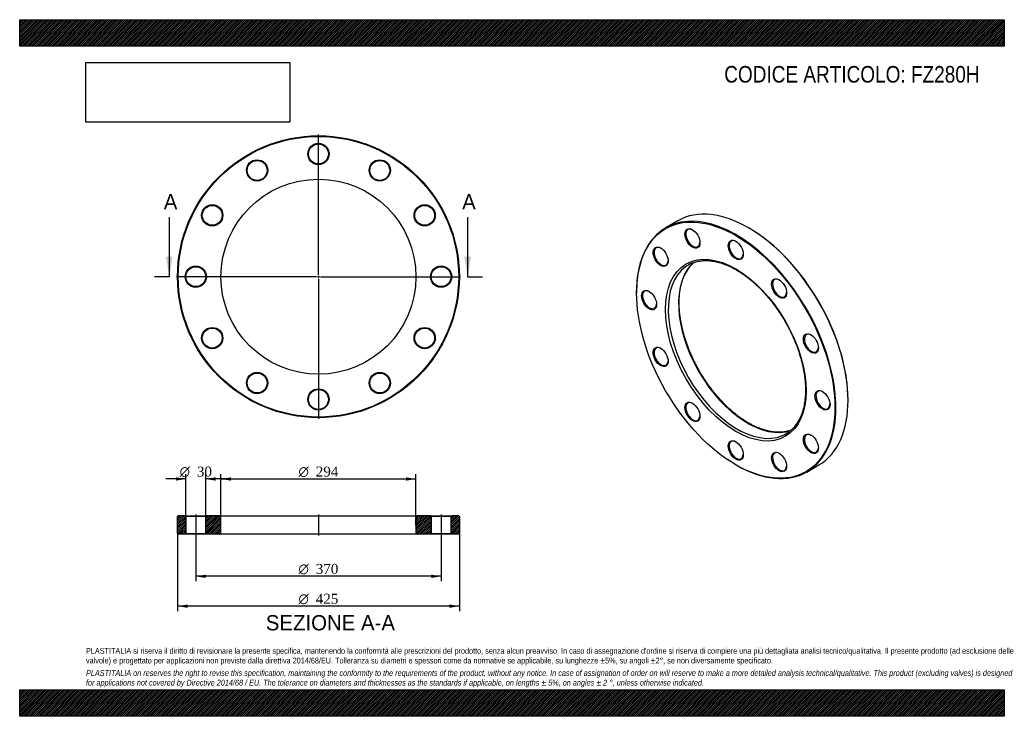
# Model space of a CAD drawing. Header units: millimetres. Extents: x 0 to 1485, y 0 to 1050.
import ezdxf
from ezdxf.enums import TextEntityAlignment as Align
from ezdxf.lldxf.tags import DXFTag

# ---------------------------------------------------------------- set-up
doc = ezdxf.new("R2010")
doc.units = ezdxf.units.MM
doc.header["$LTSCALE"] = 5
for name, color, linetype in [('Default', 7, 'Continuous'), ('DV2_Default', 7, 'Continuous'), ('DV3_Default', 7, 'Continuous'), ('FZ280H', 7, 'Continuous')]:
    doc.layers.add(name, color=color, linetype=linetype)
doc.styles.add('SEACAD_Solid_Edge_ANSI', font='seans.ttf')
doc.styles.add('SEACAD_Solid_Edge_ANSI1_Symbols', font='semeca1.ttf')
doc.styles.add('SEACAD_Times_New_Roman', font='times.ttf')
tags = doc.linetypes.add('CENTER2', pattern=[28.575, 19.05, -3.175, 3.175, -3.175]).pattern_tags.tags
tags[10:11] = [DXFTag(74, 4), DXFTag(75, 0), DXFTag(340, '0'), DXFTag(46, 0.0), DXFTag(50, 0.0), DXFTag(44, 0.0), DXFTag(45, 0.0)]
tags[8:9] = [DXFTag(74, 4), DXFTag(75, 0), DXFTag(340, '0'), DXFTag(46, 0.0), DXFTag(50, 0.0), DXFTag(44, 0.0), DXFTag(45, 0.0)]
tags[6:7] = [DXFTag(74, 4), DXFTag(75, 0), DXFTag(340, '0'), DXFTag(46, 0.0), DXFTag(50, 0.0), DXFTag(44, 0.0), DXFTag(45, 0.0)]
tags[4:5] = [DXFTag(74, 4), DXFTag(75, 0), DXFTag(340, '0'), DXFTag(46, 0.0), DXFTag(50, 0.0), DXFTag(44, 0.0), DXFTag(45, 0.0)]
picture_1 = doc.add_image_def('image1.jpg', size_in_pixel=(4302, 1260))

# ---------------------------------------------------------------- blocks, each defined once
blk = doc.blocks.new('SE')
at = {"layer": 'FZ280H', "color": 7, "linetype": 'Continuous'}
for p, q in [((992.8, 746.9), (974.5, 736.3)), ((1099.8, 736), (1099.1, 736.4)), ((930.5, 639), (930.5, 638.2)), ((1249.4, 476.1), (1249.4, 477)), ((1080, 379.2), (1080.7, 378.8)), ((1187, 368.2), (1205.3, 378.9))]:
    blk.add_line(p, q, dxfattribs=at)
for centre, major_axis, start_param, end_param in [((1099.1, 562.9), (-106.3, 184), 3.141593, 6.283185), ((1080.7, 552.3), (106.3, -184), 0, 3.926991), ((1015.3, 720.9), (-7.5, 13), 0, 3.89419), ((1015.3, 720.9), (-7.5, 13), 5.530588, 6.283185), ((1099.8, 563.3), (105.8, -183.2), 0.785398, 2.356194), ((1080.7, 703.3), (-7.5, 13), 0, 3.89419), ((1080.7, 703.3), (-7.5, 13), 5.530588, 6.283185), ((967.4, 693.2), (-7.5, 13), 0, 3.89419), ((967.4, 693.2), (-7.5, 13), 5.530588, 6.283185), ((1097.7, 562.1), (73.5, -127.3), 3.248677, 6.179563), ((1082.1, 553.1), (-73.5, 127.3), 0.063403, 3.071332), ((1082.1, 553.1), (-73.5, 127.3), 0, 0.063403), ((1082.1, 553.1), (-73.5, 127.3), 6.21294, 6.283185), ((1146.1, 645.3), (-7.5, 13), 0, 3.89419), ((1146.1, 645.3), (-7.5, 13), 5.530588, 6.283185), ((949.9, 627.8), (-7.5, 13), 0, 3.89419), ((949.9, 627.8), (-7.5, 13), 5.530588, 6.283185), ((1194, 562.4), (-7.5, 13), 0, 3.89419), ((1194, 562.4), (-7.5, 13), 5.530588, 6.283185), ((967.4, 542.2), (-7.5, 13), 0, 3.89419), ((967.4, 542.2), (-7.5, 13), 5.530588, 6.283185), ((1211.5, 476.8), (-7.5, 13), 5.530588, 6.283185), ((1211.5, 476.8), (-7.5, 13), 0, 3.89419), ((1015.3, 459.2), (-7.5, 13), 0, 3.89419), ((1015.3, 459.2), (-7.5, 13), 5.530588, 6.283185), ((1082.1, 553.1), (-73.5, 127.3), 3.071332, 3.205122), ((1194, 411.3), (-7.5, 13), 0, 3.89419), ((1194, 411.3), (-7.5, 13), 5.530588, 6.283185), ((1080.7, 401.2), (-7.5, 13), 0, 3.89419), ((1080.7, 401.2), (-7.5, 13), 5.530588, 6.283185), ((1146.1, 383.7), (-7.5, 13), 0, 3.89419), ((1146.1, 383.7), (-7.5, 13), 5.530588, 6.283185), ((1080.7, 552.3), (106.3, -184), 5.497787, 6.283185)]:
    blk.add_ellipse(centre, major_axis=major_axis, ratio=0.57735, start_param=start_param, end_param=end_param, dxfattribs=at)
for centre, major_axis in [((1080, 551.9), (-105.8, 183.2)), ((1014.6, 720.4), (8, -13.9)), ((1080, 702.9), (8, -13.9)), ((966.7, 692.8), (8, -13.9)), ((1080, 551.9), (75, -129.9)), ((1145.4, 644.9), (8, -13.9)), ((949.2, 627.4), (8, -13.9)), ((1193.3, 562), (8, -13.9)), ((966.7, 541.7), (8, -13.9)), ((1210.8, 476.3), (8, -13.9)), ((1014.6, 458.8), (8, -13.9)), ((1080, 400.8), (8, -13.9)), ((1193.3, 410.9), (8, -13.9)), ((1145.4, 383.3), (8, -13.9))]:
    blk.add_ellipse(centre, major_axis=major_axis, ratio=0.57735, dxfattribs=at)
for points, knots in [([(1099.2, 442.2), (1098.3, 442.7), (1096.3, 443.9), (1092.5, 446.3), (1088.1, 449.2), (1083.7, 452.4), (1079.4, 455.8), (1075.1, 459.3), (1070.8, 463.1), (1066.6, 467), (1062.4, 471.1), (1058.3, 475.4), (1054.3, 479.8), (1050.3, 484.4), (1046.5, 489.1), (1042.7, 494), (1039, 499), (1035.4, 504.1), (1032, 509.3), (1028.6, 514.6), (1025.4, 519.9), (1022.4, 525.4), (1019.4, 530.9), (1016.6, 536.5), (1014, 542.2), (1011.5, 547.8), (1009.2, 553.5), (1007, 559.2), (1005, 565), (1003.1, 570.7), (1001.5, 576.4), (1000, 582), (998.7, 587.7), (997.5, 593.2), (996.6, 598.8), (995.8, 604.2), (995.2, 609.6), (994.8, 614.9), (994.6, 620.1), (994.6, 625.2), (994.8, 630.1), (995.1, 635), (995.6, 639.7), (996.3, 644.2), (997.2, 648.6), (998.3, 652.9), (999.5, 657), (1001, 660.9), (1002.5, 664.6), (1004.3, 668.2), (1006.2, 671.5), (1008.3, 674.7), (1010.5, 677.7), (1012.9, 680.5), (1015, 682.6), (1016.4, 683.8), (1016.8, 684.1)], [0, 0, 0, 0, 0.0096824, 0.0281164, 0.0465542, 0.0649952, 0.0834398, 0.1018883, 0.1203408, 0.1387973, 0.1572577, 0.1757218, 0.1941893, 0.2126599, 0.2311334, 0.2496093, 0.2680873, 0.2865671, 0.3050483, 0.3235304, 0.3420132, 0.3604961, 0.3789789, 0.3974609, 0.4159419, 0.4344214, 0.4528991, 0.4713745, 0.4898474, 0.5083172, 0.5267837, 0.5452466, 0.5637054, 0.58216, 0.6006101, 0.6190556, 0.6374965, 0.6559327, 0.6743647, 0.6927928, 0.7112178, 0.7296407, 0.748063, 0.7664861, 0.7849122, 0.8033446, 0.8217868, 0.8402436, 0.85872, 0.8772222, 0.8957566, 0.9143295, 0.932947, 0.9516134, 0.9703309, 0.979528, 0.979528, 0.979528, 0.979528]), ([(1013.8, 682.9), (1014.2, 683.1), (1015.5, 683.7), (1018.3, 684.7), (1021.7, 685.6), (1025.3, 686.3), (1029.1, 686.8), (1032.9, 687), (1036.7, 687), (1040.7, 686.8), (1044.8, 686.3), (1048.9, 685.6), (1053, 684.6), (1057.3, 683.4), (1061.5, 682), (1065.8, 680.3), (1070.2, 678.4), (1074.6, 676.3), (1078.9, 674), (1083.3, 671.4), (1087.7, 668.6), (1092.1, 665.6), (1096.5, 662.5), (1100.8, 659.1), (1105.1, 655.5), (1109.4, 651.7), (1113.6, 647.8), (1117.8, 643.7), (1121.9, 639.4), (1125.9, 634.9), (1129.8, 630.3), (1133.7, 625.6), (1137.5, 620.7), (1141.1, 615.7), (1144.7, 610.6), (1148.1, 605.4), (1151.5, 600.1), (1154.7, 594.7), (1157.7, 589.3), (1160.6, 583.7), (1163.4, 578.1), (1166.1, 572.5), (1168.5, 566.8), (1170.9, 561.1), (1173, 555.4), (1175, 549.7), (1176.8, 544), (1178.5, 538.3), (1180, 532.6), (1181.3, 527), (1182.4, 521.4), (1183.3, 515.9), (1184.1, 510.5), (1184.6, 505.1), (1185, 499.8), (1185.2, 494.6), (1185.2, 489.6), (1185, 484.6), (1184.7, 479.8), (1184.1, 475.1), (1183.4, 470.5), (1182.5, 466.1), (1181.4, 461.9), (1180.1, 457.8), (1178.7, 453.9), (1177.1, 450.2), (1175.3, 446.7), (1173.4, 443.3), (1171.3, 440.2), (1169.1, 437.2), (1166.6, 434.5), (1164.1, 432), (1161.8, 430), (1160.5, 429), (1159.9, 428.6)], [0, 0, 0, 0, 0.004962, 0.019343, 0.0337, 0.048025, 0.062314, 0.076564, 0.090778, 0.104958, 0.119108, 0.133234, 0.14734, 0.161431, 0.17551, 0.189581, 0.203648, 0.217711, 0.231773, 0.245835, 0.259899, 0.273964, 0.288031, 0.302102, 0.316175, 0.330251, 0.344331, 0.358413, 0.372498, 0.386586, 0.400676, 0.414769, 0.428863, 0.442958, 0.457055, 0.471153, 0.485252, 0.499351, 0.513451, 0.52755, 0.541648, 0.555746, 0.569843, 0.583938, 0.598031, 0.612123, 0.626212, 0.640298, 0.654382, 0.668463, 0.68254, 0.696614, 0.710685, 0.724752, 0.738815, 0.752875, 0.766932, 0.780987, 0.795041, 0.809094, 0.823148, 0.837204, 0.851265, 0.865334, 0.879415, 0.893511, 0.907627, 0.921768, 0.935939, 0.950144, 0.964386, 0.978668, 0.992988, 1, 1, 1, 1]), ([(1163, 431), (1162.4, 430.8), (1160.7, 430.3), (1157.8, 429.5), (1154.1, 428.8), (1150.4, 428.3), (1146.6, 428.1), (1142.7, 428.1), (1138.7, 428.4), (1134.7, 428.9), (1130.6, 429.7), (1126.4, 430.7), (1122.2, 431.9), (1117.9, 433.3), (1113.6, 435), (1109.2, 436.9), (1104.9, 439), (1101.4, 440.9), (1099.7, 441.9), (1099.2, 442.2)], [0.0564395, 0.0564395, 0.0564395, 0.0564395, 0.0870244, 0.147544, 0.2079262, 0.2681527, 0.3282186, 0.3881302, 0.4479013, 0.5075504, 0.5670975, 0.6265628, 0.6859649, 0.7453204, 0.8046435, 0.8639457, 0.9232367, 0.9825237, 1, 1, 1, 1])]:
    blk.add_open_spline(points, degree=3, knots=knots, dxfattribs=at)
blk = doc.blocks.new('SE1')
at = {"layer": 'DV2_Default', "color": 7, "linetype": 'CENTER2'}
for p, q in [((450.6, 665.6), (450.6, 876.8)), ((447.6, 662.6), (236.3, 662.6)), ((452.1, 662.6), (449.1, 662.6)), ((450.6, 664.1), (450.6, 661.1)), ((450.6, 659.6), (450.6, 448.3)), ((453.6, 662.6), (664.8, 662.6))]:
    blk.add_line(p, q, dxfattribs=at)
at = {"layer": 'FZ280H', "color": 7, "linetype": 'Continuous'}
for centre, radius in [((450.6, 662.6), 212.5), ((450.6, 662.6), 211.5), ((450.6, 847.6), 16), ((450.6, 847.6), 15), ((358.1, 822.8), 16), ((358.1, 822.8), 15), ((543.1, 822.8), 16), ((543.1, 822.8), 15), ((450.6, 662.6), 147), ((290.4, 755.1), 16), ((290.4, 755.1), 15), ((610.8, 755.1), 16), ((610.8, 755.1), 15), ((265.6, 662.6), 16), ((265.6, 662.6), 15), ((635.6, 662.6), 16), ((635.6, 662.6), 15), ((290.4, 570.1), 16), ((290.4, 570.1), 15), ((610.8, 570.1), 16), ((610.8, 570.1), 15), ((358.1, 502.4), 16), ((358.1, 502.4), 15), ((543.1, 502.4), 16), ((543.1, 502.4), 15), ((450.6, 477.6), 16), ((450.6, 477.6), 15)]:
    blk.add_circle(centre, radius, dxfattribs=at)
blk = doc.blocks.new('SE3')
at = {"color": 7, "linetype": 'Continuous', "style": 'SEACAD_Solid_Edge_ANSI'}
blk.add_text('A', height=23, dxfattribs=at).set_placement((217.3, 787.1), align=Align.TOP_LEFT)
blk = doc.blocks.new('SE4')
at = {"color": 7, "linetype": 'Continuous', "style": 'SEACAD_Solid_Edge_ANSI'}
blk.add_text('A', height=23, dxfattribs=at).set_placement((667.3, 787.1), align=Align.TOP_LEFT)
blk = doc.blocks.new('SEANNOT_GROUP')
at = {"linetype": 'Continuous'}
blk.add_hatch(color=7, dxfattribs=at).paths.add_polyline_path([(220.6, 692.6), (225.6, 662.6), (230.6, 692.6)])
at = {"color": 7, "linetype": 'Continuous'}
blk.add_lwpolyline([(225.6, 752.6), (225.6, 662.6)], dxfattribs=at)
blk = doc.blocks.new('SEANNOT_GROUP1')
at = {"linetype": 'Continuous'}
blk.add_hatch(color=7, dxfattribs=at).paths.add_polyline_path([(670.6, 692.6), (675.6, 662.6), (680.6, 692.6)])
at = {"color": 7, "linetype": 'Continuous'}
blk.add_lwpolyline([(675.6, 752.6), (675.6, 662.6)], dxfattribs=at)
blk = doc.blocks.new('SE2')
at = {"layer": 'Default', "color": 7, "linetype": 'CENTER2'}
for p, q in [((225.6, 662.6), (203.1, 662.6)), ((675.6, 662.6), (698.1, 662.6))]:
    blk.add_line(p, q, dxfattribs=at)
at = {"layer": 'Default'}
for name in ['SE3', 'SE4', 'SEANNOT_GROUP', 'SEANNOT_GROUP1']:
    blk.add_blockref(name, (0, 0), dxfattribs=at)
blk = doc.blocks.new('SE5')
at = {"layer": 'FZ280H', "linetype": 'Continuous'}
h = blk.add_hatch(dxfattribs=at)
h.set_pattern_fill('LINE', scale=0.62992, angle=45, style=0)
h.paths.add_polyline_path([(249.6, 302.3), (239.1, 302.3), (238.1, 301.3), (238.1, 275.3), (239.1, 274.3), (249.6, 274.3), (250.6, 275.3), (250.6, 301.3)])
h = blk.add_hatch(dxfattribs=at)
h.set_pattern_fill('LINE', scale=0.62992, angle=45, style=0)
edge = h.paths.add_edge_path()
edge.add_line((281.6, 274.3), (300.6, 274.3))
edge.add_arc((300.6, 277.3), 3, 270, 360)
edge.add_line((303.6, 277.3), (303.6, 299.3))
edge.add_arc((300.6, 299.3), 3, 0, 90)
edge.add_line((300.6, 302.3), (281.6, 302.3))
edge.add_line((281.6, 302.3), (280.6, 301.3))
edge.add_line((280.6, 301.3), (280.6, 275.3))
edge.add_line((280.6, 275.3), (281.6, 274.3))
h = blk.add_hatch(dxfattribs=at)
h.set_pattern_fill('LINE', scale=0.62992, angle=45, style=0)
edge = h.paths.add_edge_path()
edge.add_line((620.6, 275.3), (620.6, 301.3))
edge.add_line((620.6, 301.3), (619.6, 302.3))
edge.add_line((619.6, 302.3), (600.6, 302.3))
edge.add_arc((600.6, 299.3), 3, 90, 180)
edge.add_line((597.6, 299.3), (597.6, 277.3))
edge.add_arc((600.6, 277.3), 3, 180, 270)
edge.add_line((600.6, 274.3), (619.6, 274.3))
edge.add_line((619.6, 274.3), (620.6, 275.3))
h = blk.add_hatch(dxfattribs=at)
h.set_pattern_fill('LINE', scale=0.62992, angle=45, style=0)
h.paths.add_polyline_path([(650.6, 301.3), (650.6, 275.3), (651.6, 274.3), (662.1, 274.3), (663.1, 275.3), (663.1, 301.3), (662.1, 302.3), (651.6, 302.3)])
at = {"layer": 'DV3_Default', "color": 7, "linetype": 'CENTER2'}
for p, q in [((265.6, 304.1), (265.6, 272.6)), ((450.6, 304.1), (450.6, 272.6)), ((635.6, 304.1), (635.6, 272.6))]:
    blk.add_line(p, q, dxfattribs=at)
at = {"layer": 'FZ280H', "color": 7, "linetype": 'Continuous'}
for p, q in [((239.1, 302.3), (238.1, 301.3)), ((238.1, 275.3), (238.1, 301.3)), ((249.6, 302.3), (239.1, 302.3)), ((249.6, 302.3), (281.6, 302.3)), ((249.6, 302.3), (250.6, 301.3)), ((280.6, 301.3), (250.6, 301.3)), ((250.6, 301.3), (250.6, 275.3)), ((280.6, 301.3), (281.6, 302.3)), ((280.6, 275.3), (280.6, 301.3)), ((300.6, 302.3), (281.6, 302.3)), ((300.6, 302.3), (600.6, 302.3)), ((303.6, 277.3), (303.6, 299.3)), ((597.6, 299.3), (597.6, 277.3)), ((619.6, 302.3), (600.6, 302.3)), ((619.6, 302.3), (651.6, 302.3)), ((619.6, 302.3), (620.6, 301.3)), ((650.6, 301.3), (620.6, 301.3)), ((620.6, 301.3), (620.6, 275.3)), ((650.6, 301.3), (651.6, 302.3)), ((650.6, 275.3), (650.6, 301.3)), ((662.1, 302.3), (651.6, 302.3)), ((663.1, 301.3), (662.1, 302.3)), ((663.1, 301.3), (663.1, 275.3)), ((238.1, 275.3), (239.1, 274.3)), ((249.6, 274.3), (239.1, 274.3)), ((250.6, 275.3), (249.6, 274.3)), ((281.6, 274.3), (249.6, 274.3)), ((250.6, 275.3), (280.6, 275.3)), ((281.6, 274.3), (280.6, 275.3)), ((300.6, 274.3), (281.6, 274.3)), ((600.6, 274.3), (300.6, 274.3)), ((619.6, 274.3), (600.6, 274.3)), ((620.6, 275.3), (619.6, 274.3)), ((651.6, 274.3), (619.6, 274.3)), ((620.6, 275.3), (650.6, 275.3)), ((651.6, 274.3), (650.6, 275.3)), ((662.1, 274.3), (651.6, 274.3)), ((662.1, 274.3), (663.1, 275.3))]:
    blk.add_line(p, q, dxfattribs=at)
for centre, start, end in [((300.6, 299.3), 0, 90), ((600.6, 299.3), 90, 180), ((300.6, 277.3), 270, 0), ((600.6, 277.3), 180, 270)]:
    blk.add_arc(centre, 3, start, end, dxfattribs=at)
blk = doc.blocks.new('GDimGGroup')
at = {"layer": 'Default', "linetype": 'Continuous'}
for points in [[(280.6, 208.5), (280.6, 213.5), (265.6, 211)], [(620.6, 208.5), (635.6, 211), (620.6, 213.5)]]:
    blk.add_hatch(color=7, dxfattribs=at).paths.add_polyline_path(points)
at = {"layer": 'Default', "color": 7, "linetype": 'Continuous'}
for p, q in [((265.6, 274.3), (265.6, 203.5)), ((635.6, 274.3), (635.6, 203.5)), ((635.6, 211), (265.6, 211))]:
    blk.add_line(p, q, dxfattribs=at)
for s, style, p in [('O', 'SEACAD_Solid_Edge_ANSI1_Symbols', (420.5, 229.7)), ('370', 'SEACAD_Times_New_Roman', (446.6, 229.7))]:
    blk.add_text(s, height=15, dxfattribs=dict(at, style=style)).set_placement(p, align=Align.TOP_LEFT)
blk = doc.blocks.new('GDimGGroup1')
at = {"layer": 'Default', "linetype": 'Continuous'}
for points in [[(253.1, 163.5), (253.1, 168.5), (238.1, 166)], [(648.1, 163.5), (663.1, 166), (648.1, 168.5)]]:
    blk.add_hatch(color=7, dxfattribs=at).paths.add_polyline_path(points)
at = {"layer": 'Default', "color": 7, "linetype": 'Continuous'}
for p, q in [((238.1, 275.3), (238.1, 158.5)), ((663.1, 275.3), (663.1, 158.5)), ((663.1, 166), (238.1, 166))]:
    blk.add_line(p, q, dxfattribs=at)
for s, style, p in [('O', 'SEACAD_Solid_Edge_ANSI1_Symbols', (420.5, 184.7)), ('425', 'SEACAD_Times_New_Roman', (446.6, 184.7))]:
    blk.add_text(s, height=15, dxfattribs=dict(at, style=style)).set_placement(p, align=Align.TOP_LEFT)
blk = doc.blocks.new('GDimGGroup2')
at = {"layer": 'Default', "linetype": 'Continuous'}
for points in [[(318.6, 360.2), (303.6, 357.7), (318.6, 355.2)], [(582.6, 360.2), (582.6, 355.2), (597.6, 357.7)]]:
    blk.add_hatch(color=7, dxfattribs=at).paths.add_polyline_path(points)
at = {"layer": 'Default', "color": 7, "linetype": 'Continuous'}
for p, q in [((303.6, 288.3), (303.6, 365.2)), ((303.6, 357.7), (597.6, 357.7)), ((597.6, 288.3), (597.6, 365.2))]:
    blk.add_line(p, q, dxfattribs=at)
for s, style, p in [('O', 'SEACAD_Solid_Edge_ANSI1_Symbols', (420.5, 376.4)), ('294', 'SEACAD_Times_New_Roman', (446.6, 376.4))]:
    blk.add_text(s, height=15, dxfattribs=dict(at, style=style)).set_placement(p, align=Align.TOP_LEFT)
blk = doc.blocks.new('GDimGGroup3')
at = {"layer": 'Default', "linetype": 'Continuous'}
for points in [[(235.6, 360.2), (235.6, 355.2), (250.6, 357.7)], [(295.6, 360.2), (280.6, 357.7), (295.6, 355.2)]]:
    blk.add_hatch(color=7, dxfattribs=at).paths.add_polyline_path(points)
at = {"layer": 'Default', "color": 7, "linetype": 'Continuous'}
for p, q in [((250.6, 357.7), (220.6, 357.7)), ((250.6, 288.3), (250.6, 365.2)), ((280.6, 288.3), (280.6, 365.2)), ((310.6, 357.7), (280.6, 357.7))]:
    blk.add_line(p, q, dxfattribs=at)
for s, style, p in [('O', 'SEACAD_Solid_Edge_ANSI1_Symbols', (241.2, 376.4)), ('30', 'SEACAD_Times_New_Roman', (267.3, 376.4))]:
    blk.add_text(s, height=15, dxfattribs=dict(at, style=style)).set_placement(p, align=Align.TOP_LEFT)

msp = doc.modelspace()

# ---------------------------------------------------------------- hatches: boundary and pattern name
at = {"layer": 'Default', "linetype": 'Continuous'}
h = msp.add_hatch(dxfattribs=at)
h.set_pattern_fill('LINE', scale=0.629921, angle=45, style=0)
h.paths.add_polyline_path([(1485, 1010), (1485, 1050), (0, 1050), (0, 1010)])
for points in [[(1485, 1010), (1485, 1050), (0, 1050), (0, 1010)], [(1485, 0), (1485, 40), (0, 40), (0, 0)]]:
    msp.add_hatch(color=7, dxfattribs=at).paths.add_polyline_path(points)
h = msp.add_hatch(dxfattribs=at)
h.set_pattern_fill('LINE', scale=0.629921, angle=45, style=0)
h.paths.add_polyline_path([(1485, 0), (1485, 40), (0, 40), (0, 0)])

# ---------------------------------------------------------------- linework, layer by layer
at = {"layer": 'Default', "color": 7, "linetype": 'Continuous'}
for p, q in [((0, 1050), (1485, 1050)), ((0, 1010), (0, 1050)), ((1485, 1050), (1485, 1010)), ((1485, 1010), (0, 1010)), ((0, 40), (1485, 40)), ((0, 0), (0, 40)), ((1485, 40), (1485, 0)), ((1485, 0), (0, 0))]:
    msp.add_line(p, q, dxfattribs=at)

# ---------------------------------------------------------------- block references
at = {"layer": 'Default'}
for name in ['SE1', 'SE2', 'SE', 'GDimGGroup3', 'GDimGGroup2', 'SE5', 'GDimGGroup1', 'GDimGGroup']:
    msp.add_blockref(name, (0, 0), dxfattribs=at)

# ---------------------------------------------------------------- texts
at = {"layer": 'Default', "color": 7, "linetype": 'Continuous', "style": 'SEACAD_Solid_Edge_ANSI'}
msp.add_text('SEZIONE A-A', height=23, dxfattribs=at).set_placement((371.2, 152.5), align=Align.TOP_LEFT)
at = {"layer": 'Default', "attachment_point": 1}
for s, insert, char_height, width in [('{\\fArial Narrow|b0||i0||c0|p34;\\C7;\\H25.;\\W1.;CODICE ARTICOLO: FZ280H}', (1062.6, 980.2), 25, 396.498), ("{\\fArial Narrow|b0||i0||c0|p34;\\C7;\\H8.75;\\W1.;PLASTITALIA si riserva il diritto di revisionare la presente specifica, mantenendo la conformità alle prescrizioni del prodotto, senza alcun preavviso. In caso di assegnazione d'ordine si riserva di compiere una più dettagliata analisi tecnico/qualitativa. Il presente prodotto (ad esclusione delle \\P}{\\fArial Narrow|b0||i0||c0|p34;\\C7;\\H8.75;\\W1.;valvole) è progettato per applicazioni non previste dalla direttiva 2014/68/EU. Tolleranza su diametri e spessori come da normative se applicabile, su lunghezze ±5%, su angoli ±2°, se non diversamente specificato.\\P}{\\fArial Narrow|b0||i0||c0|p34;\\C7;\\H2.5;\\W1.;   \\P}{\\fArial Narrow|b0||i1||c0|p34;\\C7;\\H8.75;\\W1.;PLASTITALIA on reserves the right to revise this specification, maintaining the conformity to the requirements of the product, without any notice. In case of assignation of order on will reserve to make a more detailed analysis technical/qualitative. This product (excluding valves) is designed \\P}{\\fArial Narrow|b0||i1||c0|p34;\\C7;\\H8.75;\\W1.;for applications not covered by Directive 2014/68 / EU. The tolerance on diameters and thicknesses as the standards if applicable, on lengths ± 5%, on angles ± 2 °, unless otherwise indicated.\\P}", (100, 103), 8.75, 1285)]:
    msp.add_mtext(s, dxfattribs=dict(at, insert=insert, char_height=char_height, width=width))

# ---------------------------------------------------------------- pictures from other files: only their frames are drawn
image = msp.add_image(picture_1, insert=(100, 895.5), size_in_units=(307.3, 90))
image.dxf.flags = 7

doc.saveas('drawing.dxf')
